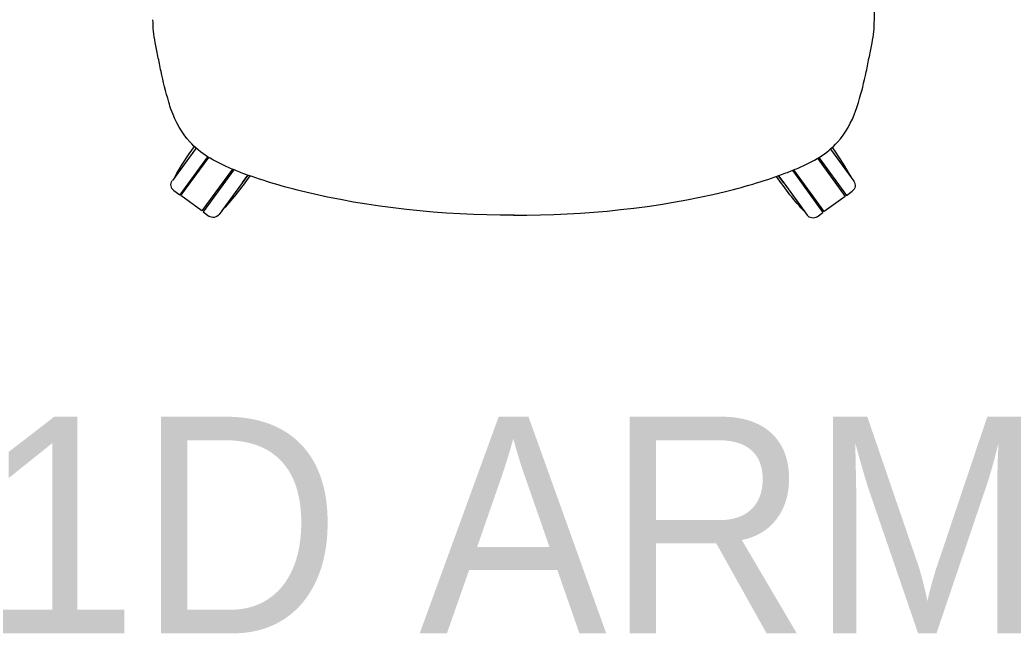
# Model space of a CAD drawing. Header units: metres. Extents: x 2.1 to 15.9, y -7.2 to 0.
# Tile 5 of 18: x 6.01 to 6.692, y -2.968 to -2.544. Entities that reach past the tile are written whole.
import ezdxf

# ---------------------------------------------------------------- set-up
doc = ezdxf.new("R2010")
doc.units = ezdxf.units.M
doc.header["$MEASUREMENT"] = 0
doc.layers.add('2D_Any', color=251, linetype='Continuous')
doc.layers.add('72_EGR_BASE_TEXT', color=7, linetype='Continuous')
doc.styles.add('X3G_ENTITY_12460', font='txt', dxfattribs={"height": 0.15})

# ---------------------------------------------------------------- blocks, each defined once
blk = doc.blocks.new('2D_fLEX')
at = {"layer": '2D_Any'}
for p, q in [((-0.22015, 0.04637), (-0.23634, 0.02414)), ((-0.22015, 0.04637), (-0.23472, 0.02637)), ((-0.22015, 0.04637), (-0.21998, 0.04661)), ((-0.21998, 0.04661), (-0.22015, 0.04637)), ((0.21958, 0.04591), (0.21957, 0.04592)), ((0.21957, 0.04592), (0.21958, 0.04591)), ((0.21958, 0.04591), (0.23572, 0.02364)), ((0.21958, 0.04591), (0.23411, 0.02587)), ((-0.21207, 0.04049), (-0.2312, 0.01421)), ((-0.23039, 0.01362), (-0.21111, 0.0401)), ((-0.21196, 0.04063), (-0.21207, 0.04049)), ((0.21063, 0.03951), (0.22975, 0.01314)), ((0.21149, 0.04004), (0.23056, 0.01372)), ((-0.19476, 0.03197), (-0.21584, 0.00303)), ((-0.1959, 0.02871), (-0.21503, 0.00244)), ((-0.19381, 0.03158), (-0.1959, 0.02871)), ((-0.18782, 0.02283), (-0.18414, 0.02788)), ((-0.18414, 0.02788), (-0.18782, 0.02283)), ((0.1872, 0.02243), (0.18356, 0.02744)), ((0.18356, 0.02744), (0.1872, 0.02243)), ((0.19325, 0.03111), (0.19529, 0.0283)), ((0.21518, 0.00257), (0.19421, 0.0315)), ((0.19529, 0.0283), (0.21437, 0.00198)), ((-0.18782, 0.02283), (-0.20401, 0.0006)), ((-0.18782, 0.02283), (-0.20238, 0.00282)), ((0.1872, 0.02243), (0.20334, 0.00016)), ((0.1872, 0.02243), (0.20172, 0.00239)), ((-0.23524, 0.01715), (-0.2312, 0.01421)), ((0.23056, 0.01372), (0.23461, 0.01666)), ((-0.21584, 0.00303), (-0.23039, 0.01362)), ((0.22975, 0.01314), (0.21518, 0.00257)), ((-0.21503, 0.00244), (-0.21099, -0.0005)), ((0.21032, -0.00095), (0.21437, 0.00198))]:
    blk.add_line(p, q, dxfattribs=at)
at = {"layer": '2D_Any', "extrusion": (0, 0, -1)}
for centre, radius, start, end in [((0.05554, -0.07349), 0.20513, 29.13038, 36.18716), ((-0.05472, -0.07361), 0.20513, 144.01551, 150.98903), ((0.35243, 0.14269), 0.20513, 214.19945, 222.98903), ((0.2323, 0.0212), 0.005, 306.05971, 36.05971), ((-0.35206, 0.14195), 0.20513, 317.13038, 325.9047), ((-0.23167, 0.02071), 0.005, 144.05971, 234.05971), ((0.20805, 0.00354), 0.005, 216.05971, 306.05971), ((-0.20739, 0.0031), 0.005, 234.05971, 324.05971)]:
    blk.add_arc(centre, radius, start, end, dxfattribs=at)
for centre, major_axis, ratio, end_param in [((-0.22953, 0.07573), (-0.00752, -0.00274), 0.000101, 0.000895), ((-0.14494, 0.02451), (-0.00192, -0.00777), 0.00003, 0.000972)]:
    blk.add_ellipse(centre, major_axis=major_axis, ratio=ratio, start_param=0, end_param=end_param, dxfattribs=at)
at = {"layer": '2D_Any'}
for centre, major_axis, ratio, end_param in [((0.22969, 0.07549), (0.00751, -0.00274), 0.000101, 0.000895), ((0.14504, 0.02436), (0.00191, -0.00777), 0.00003, 0.000972)]:
    blk.add_ellipse(centre, major_axis=major_axis, ratio=ratio, start_param=0, end_param=end_param, dxfattribs=at)
for points in [[(0.24997, 0.1352), (0.24999, 0.13816), (0.25, 0.14112), (0.25001, 0.14408)], [(-0.24816, 0.11961), (-0.24922, 0.12478), (-0.24973, 0.13014), (-0.24975, 0.13546)], [(0.24836, 0.11935), (0.24943, 0.12452), (0.24995, 0.12988), (0.24997, 0.1352)], [(-0.23705, 0.07299), (-0.23768, 0.07474), (-0.23828, 0.07655), (-0.23881, 0.07838)], [(-0.23881, 0.07838), (-0.23881, 0.07838), (-0.23881, 0.07837), (-0.23881, 0.07837)], [(0.2372, 0.07275), (0.23784, 0.07449), (0.23843, 0.0763), (0.23897, 0.07813)], [(0.23897, 0.07813), (0.23897, 0.07813), (0.23897, 0.07813), (0.23897, 0.07812)], [(-0.18858, 0.02952), (-0.19145, 0.03062), (-0.19428, 0.03175), (-0.19703, 0.03293)], [(-0.14685, 0.01674), (-0.16124, 0.02029), (-0.17552, 0.02456), (-0.18858, 0.02952)], [(-0.18858, 0.02952), (-0.18858, 0.02952), (-0.18858, 0.02952), (-0.18858, 0.02952)], [(0.14695, 0.01659), (0.16134, 0.02012), (0.17563, 0.02438), (0.18869, 0.02933)], [(0.18869, 0.02933), (0.19156, 0.03042), (0.19439, 0.03155), (0.19714, 0.03272)], [(0.18869, 0.02933), (0.18869, 0.02933), (0.18869, 0.02933), (0.18869, 0.02933)], [(0, 0), (-0.04929, 0.00006), (-0.09935, 0.00502), (-0.14685, 0.01674)], [(0.00008, 0), (0.04937, 0.00001), (0.09943, 0.00492), (0.14695, 0.01658)]]:
    blk.add_open_spline(points, degree=3, dxfattribs=at)
for points, knots in [([(-0.23881, 0.07838), (-0.24087, 0.08547), (-0.24271, 0.0927), (-0.24496, 0.1033), (-0.24566, 0.10687), (-0.24697, 0.11364), (-0.24759, 0.11683), (-0.24816, 0.11961)], [0.00000283, 0.00000283, 0.00000283, 0.00000283, 0.02276695, 0.02276695, 0.03464784, 0.03464784, 0.04721104, 0.04721104, 0.04721104, 0.04721104]), ([(0.23897, 0.07813), (0.24104, 0.08522), (0.24289, 0.09245), (0.24515, 0.10305), (0.24585, 0.10661), (0.24717, 0.11338), (0.24779, 0.11658), (0.24836, 0.11935)], [0.00000283, 0.00000283, 0.00000283, 0.00000283, 0.02276695, 0.02276695, 0.03464784, 0.03464784, 0.04721104, 0.04721104, 0.04721104, 0.04721104]), ([(-0.19703, 0.03293), (-0.20746, 0.03741), (-0.21712, 0.04288), (-0.22985, 0.05707), (-0.23404, 0.06473), (-0.23705, 0.07299)], [0, 0, 0, 0, 0.03746767, 0.03746767, 0.06650024, 0.06650024, 0.06650024, 0.06650024]), ([(0.19714, 0.03272), (0.20758, 0.03719), (0.21724, 0.04265), (0.22999, 0.05683), (0.23419, 0.06449), (0.2372, 0.07274)], [0, 0, 0, 0, 0.03746767, 0.03746767, 0.06650024, 0.06650024, 0.06650024, 0.06650024]), ([(0, 0.00055), (0, 0.00053), (0, 0.00051), (0, 0.00048), (0, 0.00046), (0, 0.00044)], [0, 0, 0, 0, 0.01552449, 0.01552449, 0.03104897, 0.03104897, 0.03104897, 0.03104897]), ([(0, 0.00055), (0, 0.00053), (0, 0.00051), (0, 0.00048), (0, 0.00046), (0, 0.00044)], [0, 0, 0, 0, 0.01552449, 0.01552449, 0.03104897, 0.03104897, 0.03104897, 0.03104897])]:
    blk.add_open_spline(points, degree=3, knots=knots, dxfattribs=at)

msp = doc.modelspace()

# ---------------------------------------------------------------- block references
msp.add_blockref('2D_fLEX', (6.35214, -2.679))

# ---------------------------------------------------------------- texts
at = {"layer": '72_EGR_BASE_TEXT', "color": 1, "true_color": 0xff0000, "insert": (6.35242, -2.81842), "char_height": 0.15, "attachment_point": 2, "style": 'X3G_ENTITY_12460'}
msp.add_mtext('1D ARM', dxfattribs=at)

doc.saveas('drawing.dxf')
